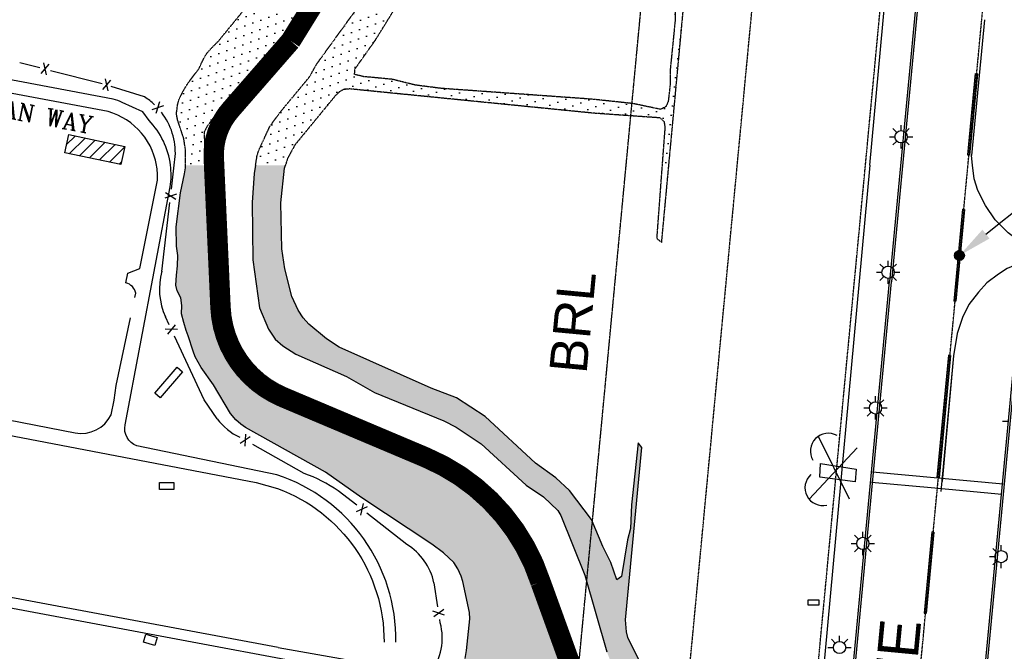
# Model space of a CAD drawing. Header units: feet. Extents: x 0 to 208040, y 0 to 211214.
# Tile 34 of 71: x 194633 to 196079, y 196786 to 197714. Entities that reach past the tile are written whole.
import ezdxf
from ezdxf.enums import TextEntityAlignment as Align

# ---------------------------------------------------------------- set-up
doc = ezdxf.new("R2010")
doc.units = ezdxf.units.FT
doc.header["$LTSCALE"] = 0.5
doc.header["$MEASUREMENT"] = 0
doc.header["$XCLIPFRAME"] = 0
doc.linetypes.add('CENTER2', pattern=[1.125, 0.75, -0.125, 0.125, -0.125])
doc.linetypes.add('PHANTOM2', pattern=[1.25, 0.625, -0.125, 0.125, -0.125, 0.125, -0.125])
doc.layers.get('0').update_dxf_attribs({"linetype": 'CONTINUOUS'})
for name, color, linetype in [('1-OFA', 13, 'CENTER2'), ('1-RSA', 13, 'CENTER2'), ('1-RUNWAYCL', 5, 'CENTER2'), ('1-SIGNS', 5, 'CONTINUOUS'), ('AIR-MARKING', 5, 'CONTINUOUS'), ('AIR-PAVED', 1, 'CONTINUOUS'), ('E-EXCAVATE', 11, 'CONTINUOUS'), ('E-NEWMARKING', 5, 'CONTINUOUS'), ('F-BRL', 110, 'PHANTOM2'), ('F-BRLTEXT', 42, 'PHANTOM2'), ('F-STATIONOFFSET', 110, 'CONTINUOUS'), ('FENCE', 11, 'CONTINUOUS'), ('FOUNDATION', 11, 'CONTINUOUS'), ('Future Property Line', 251, 'PHANTOM2'), ('image', 7, 'CONTINUOUS'), ('MA-BLDG', 11, 'CONTINUOUS'), ('MA-BLDGHATCH', 11, 'CONTINUOUS'), ('MISC-OBJECT', 11, 'CONTINUOUS'), ('R-PAVED', 11, 'CONTINUOUS'), ('RIVER', 11, 'CONTINUOUS'), ('RUNWAYLIGHTS', 11, 'CONTINUOUS'), ('RUNWAYTEXT', 1, 'CONTINUOUS'), ('STREAM', 11, 'PHANTOM2'), ('TEXT', 1, 'CONTINUOUS'), ('Water', 5, 'CONTINUOUS')]:
    doc.layers.add(name, color=color, linetype=linetype)
doc.styles.add('ARIAL', font='ARIAL.TTF')
doc.styles.add('CVFONT05', font='ROMANC')
picture_1 = doc.add_image_def('image1.jpg', size_in_pixel=(2000, 2400))

# ---------------------------------------------------------------- blocks, each defined once
blk = doc.blocks.new('FENCTICK', base_point=(196004.4, 202230.9))
for p, q in [((196000.4, 202222.9), (196008.4, 202238.9)), ((196008.4, 202222.9), (196000.4, 202238.9))]:
    blk.add_line(p, q)

msp = doc.modelspace()

# ---------------------------------------------------------------- hatches: boundary and pattern name
at = {"layer": 'F-STATIONOFFSET'}
h = msp.add_hatch(color=256, dxfattribs=at)
edge = h.paths.add_edge_path()
edge.add_arc((196013.5, 197367.4), 7.21, 0, 360)
at = {"layer": 'MA-BLDGHATCH'}
h = msp.add_hatch(dxfattribs=at)
h.set_pattern_fill('ANSI31', color=256, scale=100, style=0)
h.paths.add_polyline_path([(194520.6, 197579.5), (194442.3, 197593.5), (194437.7, 197567.7), (194516, 197553.7)])
h.paths.add_polyline_path([(194704.9, 197544.9), (194699.3, 197518.4), (194781.6, 197501.1), (194787.2, 197527.6)])
at = {"layer": 'Water'}
h = msp.add_hatch(dxfattribs=at)
h.set_pattern_fill('DOTS', color=256, scale=200, angle=20, style=0)
h.paths.add_polyline_path([(194876.4, 197500), (194876.7, 197507.6), (194876.2, 197524.7), (194873.8, 197539.5), (194864.9, 197566.6), (194863.1, 197575.6), (194865, 197589.7), (194867.3, 197597.7), (194874.7, 197611.7), (194880.8, 197621.4), (194896.7, 197642.4), (194900.4, 197650.8), (194907, 197663.2), (194913.4, 197670.7), (194924.6, 197681.8), (194987.3, 197758.5), (195018.3, 197798.9), (195087.3, 197925.6), (195090.2, 197934.4), (195092.2, 197944.6), (195093.1, 197959.6), (195092, 198030.9), (195095.4, 198074.5), (195095.3, 198096), (195100.4, 198135), (195102.1, 198143), (195105.6, 198151.7), (195119.7, 198176.5), (195130.1, 198190.1), (195147.6, 198187.3), (195155.8, 198186.6), (195165.5, 198187.1), (195176.5, 198189.4), (195184, 198185.6), (195184.9, 198176.9), (195183.4, 198141.9), (195180.9, 198125.2), (195174.3, 198100.9), (195155.2, 197932.7), (195153.1, 197921.6), (195149.7, 197909.1), (195135.6, 197874.4), (195087.6, 197789.3), (195025.7, 197693.6), (195013.4, 197677.4), (194933.1, 197591.5), (194907.9, 197556.5), (194903.8, 197549), (194905.4, 197503.2), (194905.9, 197500)])
h = msp.add_hatch(dxfattribs=at)
h.set_pattern_fill('DOTS', color=256, scale=200, angle=20, style=0)
h.paths.add_polyline_path([(195267.8, 197867.5), (195262.8, 197874.1), (195264, 197882.2), (195266.1, 197890.5), (195272.6, 197906.5), (195282.1, 197951.1), (195294.7, 198046.1), (195300.4, 198072.1), (195307.5, 198098.2), (195318.3, 198124.5), (195323.1, 198131.1), (195331, 198134.8), (195342.6, 198135.4), (195427.3, 198135.3), (195627.7, 198111.4), (195630.9, 198103.9), (195621.2, 198014.3), (195620.2, 197988.9), (195617.8, 197960.8), (195618, 197924.5), (195616.3, 197907.1), (195604.9, 197834.8), (195597.3, 197830.7), (195431.5, 197842.6), (195270.5, 197864.7)], flags=16)
h.paths.add_polyline_path([(195138.2, 197630), (195124.9, 197633.2), (195125.5, 197641.4), (195155.7, 197684.1), (195184.8, 197731.1), (195212.9, 197772.4), (195243.3, 197826.1), (195249.9, 197841.2), (195258.3, 197844.4), (195314.8, 197838.4), (195593.9, 197815.4), (195601.1, 197811.6), (195595.8, 197751.1), (195595.8, 197712.4), (195588.6, 197640.6), (195588.6, 197619.2), (195585.7, 197593.4), (195582.1, 197585.9), (195574.5, 197582.1), (195533.9, 197590.6), (195475, 197596.8), (195251.7, 197612.9), (195213.8, 197617.8), (195180.7, 197626), (195147.2, 197629.3)], flags=16)
h.paths.add_polyline_path([(195577.2, 197500), (195581.3, 197555.7), (195580.1, 197563.8), (195573.6, 197569.5), (195476.5, 197576.3), (195118, 197612), (195109.7, 197611.6), (195102.4, 197607.8), (195096.2, 197601.6), (195037.1, 197529.5), (195026.3, 197509.9), (195023.5, 197500), (194979.5, 197500), (194981.6, 197513.1), (194983.9, 197521.3), (195000.3, 197556.8), (195015.1, 197577.1), (195059.1, 197630.3), (195069.2, 197648.4), (195187.4, 197811.6), (195191.3, 197819.1), (195230.4, 197913), (195240.2, 197957.5), (195256.7, 198081.8), (195265.1, 198108.9), (195276.2, 198179.6), (195284.6, 198180.6), (195312.3, 198175.7), (195343.3, 198157.9), (195403.7, 198150.4), (195446, 198142.5), (195577, 198130.2), (195614.9, 198129.7), (195632, 198132.1), (195635.9, 198139.6), (195640.3, 198156.7), (195644.8, 198181.5), (195652.4, 198178.4), (195652.8, 198170.1), (195635.6, 198032.7), (195586.2, 197500)])
h = msp.add_hatch(dxfattribs=at)
h.set_pattern_fill('DOTS', color=256, scale=200, angle=20, style=0)
h.paths.add_polyline_path([(194901.5, 192617.1), (194884.6, 192617.9), (194838.7, 192611.7), (194784.8, 192596.9), (194769.3, 192594.1), (194761.9, 192595), (194755.1, 192598.8), (194743.5, 192619.2), (194739.9, 192634.3), (194739.8, 192642.3), (194743, 192674.2), (194754.2, 192701.4), (194767.5, 192746.5), (194775.5, 192762.2), (194782.8, 192771.4), (194791.6, 192778.9), (194809.3, 192789.6), (194816.5, 192792.3), (194847.9, 192795.6), (194864.2, 192799.3), (194885.3, 192808.9), (194895.2, 192820.7), (194905.1, 192839.8), (194907.3, 192858.1), (194900.1, 192892), (194898.3, 192911), (194900.5, 192977.5), (194904.3, 193012.8), (194899.3, 193036), (194899.6, 193055.6), (194909.4, 193078.1), (194909.3, 193085.6), (194924.3, 193092.5), (194938.9, 193111.2), (194941.2, 193118.7), (194935.6, 193124.2), (194921, 193129.4), (194916.4, 193157.3), (194938.3, 193209.2), (194955.1, 193237.5), (194990.9, 193266.3), (194988, 193273.3), (194980.5, 193274.6), (194981.6, 193297.4), (194987.2, 193302.4), (194990.6, 193309.7), (194991.1, 193333), (195013.8, 193366.3), (195021, 193380.8), (195026.9, 193385.6), (195034.2, 193383.8), (195041, 193387.2), (195047, 193402.3), (195048.3, 193410), (195044.4, 193416.6), (195046, 193424.2), (195040.9, 193439.2), (195045.7, 193465.1), (195075.2, 193547), (195083.5, 193559.9), (195087.8, 193583.2), (195086.9, 193590.8), (195088.2, 193598.2), (195096.6, 193612.8), (195099, 193620.9), (195106.1, 193669.2), (195124, 193719), (195139.2, 193752.4), (195155, 193803.1), (195189, 193878.9), (195198.8, 193894.9), (195214.8, 193916.2), (195240.6, 193945.3), (195243.2, 193952.4), (195248.3, 193982.3), (195258.1, 194106.9), (195262, 194125.2), (195279.2, 194177.2), (195291.5, 194241.4), (195301.2, 194275.3), (195306.6, 194302.9), (195315.4, 194421.6), (195312, 194454.2), (195313.1, 194497.5), (195310.5, 194550.4), (195317.6, 194608.3), (195337.4, 194675.2), (195358.5, 194800.4), (195362.9, 194869.5), (195362.2, 194886.4), (195358.7, 194901.7), (195360.1, 194926.4), (195367.7, 194939.6), (195373.1, 194944.9), (195380.3, 194947.4), (195386.2, 194952.2), (195375, 194962.3), (195373.7, 194977.7), (195367, 194981.8), (195359.6, 194980.3), (195358.6, 194965.1), (195356, 194957.6), (195350.6, 194952.2), (195343.4, 194949.8), (195336, 194951.9), (195327.5, 194989.7), (195308.6, 195013.8), (195285.9, 195038.9), (195268.3, 195046.5), (195253.2, 195050.3), (195209.1, 195052.7), (195186.6, 195044.3), (195139.4, 195012.7), (195118.7, 195001), (195096.4, 194994.5), (195057.7, 194996.8), (195044.9, 195005.6), (195030.4, 195010.2), (195077.1, 195007.3), (195092.3, 195009.1), (195098.9, 195014.1), (195129.7, 195045.3), (195149.4, 195059.1), (195154.1, 195065), (195156.6, 195070.4), (195164.1, 195103), (195158.5, 195108.7), (195125.7, 195111.6), (195121.9, 195118.4), (195116.6, 195123.8), (195094.2, 195129.8), (195080.2, 195136.7), (195068.2, 195146.7), (195046.3, 195154.7), (195040.7, 195159.9), (195035.3, 195181.1), (195020.7, 195199.1), (195012.7, 195199.9), (195006.3, 195204.5), (194993.5, 195223.8), (194992.4, 195231.9), (194993.8, 195255.3), (194991.1, 195262.8), (194981.8, 195275.6), (194975.1, 195279.9), (194967.8, 195281.7), (194964.6, 195289.2), (194958.8, 195294.7), (194947.2, 195316.4), (194928.8, 195341.2), (194915.7, 195365.8), (194911.3, 195383.4), (194907.3, 195428.1), (194895, 195437.9), (194894, 195456.5), (194895.5, 195472.2), (194886.9, 195493.7), (194870.7, 195514.8), (194855.6, 195616.3), (194852.2, 195623.8), (194847.1, 195629.5), (194844.5, 195636.7), (194842.7, 195646.4), (194829.9, 195677.5), (194827.4, 195694.4), (194830.6, 195747.4), (194834.9, 195754.3), (194845.5, 195765.5), (194846.7, 195776.9), (194842.7, 195892.3), (194845.3, 195899.4), (194892, 195948.7), (194914.7, 195985.5), (194927, 195998.9), (194938.2, 196013.3), (194957.3, 196032.8), (194962.7, 196039.3), (194969.2, 196046), (194982.4, 196062.4), (194994.7, 196074.1), (195002.4, 196083.2), (195029.1, 196110.1), (195057.4, 196131.5), (195065.2, 196135), (195073.7, 196137.4), (195144.7, 196161.9), (195164.9, 196167.8), (195173, 196171), (195182.9, 196176.2), (195189.6, 196181.2), (195194.8, 196188.6), (195199.2, 196198), (195204.6, 196216.3), (195207.8, 196224.7), (195212.7, 196234.1), (195220.6, 196245.5), (195234.7, 196260.7), (195255.5, 196276.4), (195263.4, 196280.2), (195282.5, 196286.8), (195303.3, 196295.7), (195322.9, 196301.1), (195342.5, 196303.5), (195350.7, 196305.6), (195358.3, 196309.7), (195366.3, 196315.1), (195373.6, 196321.1), (195379.5, 196329), (195382.7, 196338.2), (195387.2, 196386.4), (195389.4, 196441.9), (195402.8, 196548.7), (195409.7, 196577.8), (195410.9, 196586), (195412.8, 196616.3), (195411.8, 196624.6), (195408.4, 196632.7), (195395.6, 196650.9), (195389.5, 196657.4), (195382.9, 196662.6), (195366.9, 196668.8), (195341.6, 196671.4), (195333.1, 196671.6), (195312.5, 196669), (195293.7, 196670.4), (195284.8, 196670), (195277.5, 196665.9), (195270.1, 196659.1), (195241.5, 196635.1), (195226.3, 196617.4), (195192.9, 196571.4), (195187, 196565.5), (195178, 196558.9), (195168.6, 196553.1), (195158.7, 196548.2), (195150.2, 196542), (195126.3, 196520.3), (195096.2, 196499.8), (194977.2, 196435.4), (194951, 196425), (194942.3, 196423.5), (194923.1, 196422.1), (194915.2, 196420), (194896.8, 196413.1), (194881.8, 196404.1), (194868.2, 196393.6), (194860.4, 196390.6), (194852.1, 196389.6), (194827.2, 196388.4), (194819, 196389), (194793.8, 196394.7), (194775.6, 196396.8), (194766.8, 196396.4), (194758.8, 196393.8), (194739.2, 196393.3), (194730.8, 196394.2), (194721.3, 196397.3), (194689.7, 196402.8), (194672.5, 196408.4), (194650.8, 196413.1), (194601.7, 196426.1), (194593.8, 196429.2), (194569, 196445.6), (194554.8, 196458.2), (194549.5, 196464.8), (194545, 196475.5), (194540.6, 196504.3), (194538.6, 196512.8), (194531.3, 196531.3), (194526.1, 196538.2), (194517.4, 196546.1), (194506.8, 196552.5), (194496.2, 196555.6), (194487.2, 196556.7), (194479.2, 196558.4), (194463, 196563.6), (194457.2, 196570), (194459.2, 196578), (194468.2, 196579.8), (194477.6, 196580.3), (194486.3, 196579.3), (194497.8, 196576.9), (194506, 196573.5), (194562.7, 196535.9), (194601.9, 196514.1), (194610.1, 196511.2), (194632.4, 196508.6), (194641.1, 196508.5), (194651.1, 196509), (194658.6, 196512.5), (194667.2, 196513.1), (194688.5, 196504.4), (194695.8, 196500.5), (194713.6, 196488.3), (194721.7, 196484.6), (194744.8, 196480), (194835.1, 196469.6), (194843.4, 196469.5), (194855.6, 196470.3), (194865.9, 196471.9), (194898.8, 196482.9), (194917.5, 196485.7), (194926, 196485.6), (194938, 196486.4), (194949.7, 196490.8), (194955.8, 196498.4), (194962.2, 196503.7), (195007.7, 196526.2), (195030.2, 196540.7), (195037.8, 196543.9), (195047.7, 196546.4), (195056.4, 196547.8), (195067.4, 196552.9), (195096.5, 196574.3), (195103.9, 196578.9), (195114.3, 196583.2), (195125.7, 196589.3), (195131.6, 196595.3), (195134.7, 196605.6), (195138.7, 196613.4), (195159.3, 196637.7), (195172.3, 196649.7), (195180.5, 196654.2), (195190.6, 196658.6), (195197.9, 196662.4), (195203, 196680.5), (195241.4, 196717.9), (195248.4, 196723.7), (195269.4, 196746.3), (195274.9, 196753.1), (195281.6, 196763.8), (195287.1, 196775.6), (195289.5, 196787.1), (195294, 196833.9), (195293.7, 196843.3), (195283.8, 196888.4), (195281.4, 196896.4), (195276.7, 196907.3), (195270.6, 196916.6), (195255.4, 196930.7), (195238.5, 196943.6), (195135.5, 197011.3), (195082.1, 197049), (194964.6, 197115), (194957.7, 197119.7), (194950.2, 197126), (194942.5, 197135.2), (194917.7, 197177.6), (194899.4, 197203.1), (194890.8, 197218.6), (194887.6, 197227), (194880.6, 197249.2), (194877.4, 197257.3), (194873.8, 197269), (194870.8, 197281.7), (194871.1, 197293.8), (194869.4, 197305.2), (194864.3, 197315.4), (194862.5, 197323.9), (194863, 197338.4), (194864.6, 197352.2), (194865, 197367.3), (194863, 197381.3), (194862.7, 197409.4), (194869, 197459.5), (194875.2, 197487.1), (194876.3, 197496.3), (194876.4, 197500), (194905.9, 197500), (194908.4, 197484.4), (194912.7, 197425.9), (194912.2, 197383.3), (194916.1, 197319.1), (194916.3, 197304.2), (194920.6, 197275.1), (194931.4, 197234.9), (194937.9, 197217.6), (194946.8, 197201.5), (194961, 197184.2), (194964.6, 197181.9), (195024.4, 197144.5), (195124, 197102.8), (195200.1, 197078.1), (195232, 197063.7), (195279, 197033.3), (195317, 197007.4), (195338, 196986.6), (195364.7, 196953.8), (195369.2, 196946.7), (195378.9, 196926.4), (195386.4, 196907.6), (195409.8, 196833.8), (195413.8, 196816.5), (195449.9, 196699.7), (195484.2, 196630.3), (195491.6, 196608.6), (195506.2, 196554.1), (195507.7, 196545.4), (195508.1, 196536.6), (195497.8, 196435.7), (195492.1, 196414.4), (195488.9, 196405.7), (195483.3, 196395.1), (195430.4, 196320.1), (195393.9, 196277.8), (195387.8, 196272.2), (195361.4, 196245.8), (195350.4, 196236.7), (195312, 196199.3), (195299.7, 196189.7), (195291.1, 196184.1), (195266.4, 196163.3), (195228.8, 196130), (195204.8, 196110.6), (195114.5, 196037.6), (195063.7, 196001.9), (195056.1, 195998.6), (195032, 195982.2), (195019.4, 195971.3), (195003.9, 195951.9), (194992.8, 195938.7), (194967.2, 195896.4), (194954.5, 195866.3), (194946.3, 195841.3), (194940, 195805), (194935.2, 195725.1), (194940.4, 195631.9), (194942.3, 195624), (194949.7, 195601), (194955, 195584.6), (194969.6, 195545.8), (194979.3, 195518), (194993.7, 195481.5), (195034.3, 195388.9), (195053.8, 195338.1), (195058.1, 195323.5), (195072.6, 195285.3), (195079.7, 195270.6), (195094.7, 195249.9), (195132.8, 195208.8), (195190.7, 195163.4), (195212.4, 195149.9), (195261, 195117.1), (195344.6, 195067.3), (195376.3, 195043.5), (195410.8, 195009.4), (195416.4, 195000.4), (195428, 194947.6), (195419.8, 194850.2), (195421, 194842.6), (195413.1, 194773), (195411.8, 194761.3), (195403.8, 194720.1), (195396.3, 194630.9), (195392.9, 194572.2), (195390.2, 194524.8), (195391.2, 194492.6), (195380.1, 194342.8), (195372.9, 194284.9), (195362.3, 194189.3), (195351.6, 194122.2), (195349.2, 194106.7), (195344.4, 194085.3), (195321.6, 194031.4), (195295.1, 193934), (195278.3, 193905), (195267.6, 193893), (195252.1, 193850), (195235.7, 193809.3), (195218.2, 193760.8), (195198.4, 193723.9), (195190.4, 193705.2), (195174.9, 193705.5), (195167.5, 193703.5), (195160.1, 193689.8), (195156.8, 193666.8), (195161.8, 193660.8), (195176.4, 193654.9), (195182, 193649.7), (195167.5, 193604.7), (195160.3, 193567.2), (195126.1, 193443.6), (195124.4, 193433.6), (195087.7, 193292.3), (195072.3, 193239.6), (195019.8, 193082), (194985.8, 192997.4), (194965.6, 192956.8), (194955.1, 192903.3), (194953.2, 192865.5), (194955.4, 192853.7), (194953.2, 192832.5), (194951, 192825.9), (194949, 192819.5), (194947.6, 192804.3), (194932, 192768.4), (194921.6, 192738.9), (194907.3, 192678.3), (194906.3, 192662.1), (194908.2, 192654.4), (194919.5, 192642)])
h = msp.add_hatch(dxfattribs=at)
h.set_pattern_fill('DOTS', color=256, scale=200, angle=20, style=0)
h.paths.add_polyline_path([(195520.7, 194716.6), (195523.4, 194746.1), (195535.6, 194877.2), (195556.5, 194988.7), (195559.6, 195038.3), (195559.3, 195046.9), (195557.2, 195058.1), (195552.7, 195067.7), (195545.3, 195075.3), (195534.3, 195082.2), (195514.3, 195092.6), (195496.8, 195099.7), (195489.8, 195103.8), (195481.5, 195110), (195475.5, 195115.9), (195470.2, 195124.9), (195468.4, 195134.3), (195498.6, 195532.7), (195491.8, 195528.2), (195490.5, 195519), (195453.4, 195166.8), (195451.5, 195158.7), (195446.8, 195149.8), (195427.5, 195142.8), (195418.2, 195143.5), (195409.5, 195151), (195401.6, 195158.9), (195376.5, 195179.7), (195369.6, 195184.5), (195289.1, 195232.7), (195259.4, 195256.7), (195192.3, 195330.9), (195159, 195378.7), (195112.5, 195463.9), (195097.1, 195497.4), (195069.7, 195575.8), (195067.6, 195584.5), (195060.3, 195609.2), (195057.4, 195626.5), (195057.2, 195664.6), (195054.4, 195687.1), (195050.6, 195705.7), (195048.6, 195739.8), (195051.3, 195793.7), (195054.3, 195809.8), (195056.4, 195817.1), (195066.7, 195839.4), (195076.9, 195856.9), (195084.9, 195872.8), (195094.7, 195888.8), (195100, 195895.2), (195158.1, 195945.5), (195173.9, 195953.8), (195184.7, 195966.6), (195199.9, 195974.4), (195235.6, 195998.1), (195247.5, 196011), (195287.6, 196041.6), (195392.9, 196132.8), (195429.5, 196156.4), (195446.4, 196165.2), (195454.2, 196168.1), (195470.6, 196167.9), (195544.3, 196153.9), (195549.9, 196147.5), (195550.6, 196139.2), (195529, 195925.3), (195529.7, 195917), (195536.3, 195912.1), (195539.3, 195931), (195536.4, 195948.9), (195537, 195958.2), (195541.7, 195989.6), (195548.8, 196016.2), (195558.9, 196141.8), (195558.5, 196150.1), (195551.7, 196165.4), (195543.6, 196169.1), (195509, 196176.7), (195471.1, 196181.6), (195463.3, 196185.2), (195458, 196191.6), (195457.8, 196200.1), (195460.7, 196208.1), (195475, 196220.4), (195482.4, 196225.1), (195498.4, 196230.4), (195504.9, 196236), (195532.3, 196271.8), (195568, 196328.8), (195591.1, 196371.5), (195609.7, 196425.9), (195613.8, 196446.6), (195622, 196535.3), (195620.4, 196563.8), (195616.3, 196592.9), (195606.6, 196626.1), (195594.7, 196651.7), (195580.3, 196676.5), (195558.1, 196742), (195526.5, 196806.3), (195524.4, 196814.8), (195523.2, 196832.6), (195546.8, 197085.5), (195541.5, 197092.2), (195531.6, 197001.2), (195530.4, 196966.7), (195525.7, 196949.9), (195517.3, 196895.9), (195510.4, 196890.9), (195501.2, 196916.5), (195489.6, 196939.8), (195472.8, 196979.9), (195440.5, 197022.1), (195420.7, 197041.2), (195390.7, 197062.2), (195317, 197130.9), (195274.5, 197158.3), (195237.3, 197172.5), (195102.4, 197232.8), (195083.5, 197244.9), (195057.7, 197266.6), (195049.4, 197275.8), (195041.9, 197287.1), (195032.9, 197307.3), (195022.2, 197347.9), (195018.2, 197377.2), (195016.6, 197444.7), (195022.2, 197495.5), (195023.5, 197500), (194979.5, 197500), (194977.6, 197487.7), (194974.6, 197445.4), (194975.6, 197360.9), (194985.1, 197290.6), (194998.3, 197259.4), (195008.4, 197244.7), (195019.7, 197234.9), (195038.6, 197222.3), (195113.2, 197189.8), (195154.2, 197166.4), (195256, 197124.7), (195274, 197115.5), (195311, 197090.6), (195377.1, 197030), (195402.6, 197013), (195423.4, 196992.8), (195427.8, 196985.4), (195463.3, 196897.7), (195495.5, 196785.4), (195522.9, 196715.5), (195561.8, 196640.6), (195578.3, 196601.6), (195580.9, 196591.4), (195587.1, 196547), (195587.3, 196525.3), (195578.9, 196454.5), (195567.3, 196403.9), (195563.1, 196393.1), (195546.3, 196362.3), (195522.2, 196331.6), (195507.5, 196309.6), (195461.4, 196257.7), (195448.9, 196241.6), (195416.7, 196207.9), (195403.6, 196196.5), (195382.1, 196182.5), (195335.1, 196141.7), (195310, 196116.8), (195272.2, 196087.1), (195227, 196045.3), (195213.2, 196035.3), (195200.9, 196021.6), (195167.8, 195994.3), (195135.8, 195971.9), (195101.4, 195950.2), (195085.9, 195939.5), (195056.1, 195908.2), (195051.5, 195901.3), (195028.9, 195855.4), (195017.5, 195823), (195009.3, 195791.8), (195006.9, 195770.6), (195005.9, 195730.1), (195007.3, 195706.7), (195023.4, 195608.1), (195036.7, 195561.6), (195044.4, 195525.7), (195062.2, 195477.6), (195079, 195448.5), (195082.4, 195440.9), (195135.3, 195348.7), (195152.6, 195320.3), (195177.7, 195285.9), (195200.1, 195260.8), (195215.9, 195245.6), (195262.3, 195211), (195337.8, 195166.5), (195344.2, 195161.9), (195370.2, 195145.1), (195378, 195139.2), (195405.9, 195114.2), (195433.3, 195096.2), (195482.7, 195071.2), (195490.8, 195068.3), (195501.1, 195063), (195509.6, 195056.1), (195516.9, 195046.5), (195521.6, 195035.6), (195521.2, 195025.3), (195514.5, 194990.2), (195503.9, 194962), (195502.3, 194954.1), (195486.3, 194753.7), (195483.4, 194716.7), (195474.7, 194607.9), (195474.1, 194549.1), (195476.9, 194486.6), (195466.5, 194338.5), (195445.3, 194158.9), (195432.5, 194109), (195392, 193989.3), (195370.5, 193933.8), (195361.9, 193916.7), (195357.9, 193910), (195301.6, 193782.3), (195289.2, 193761.9), (195281.6, 193745), (195271.6, 193709.9), (195266.6, 193684.7), (195264.5, 193677.4), (195259.6, 193662.7), (195256.1, 193647.7), (195252.1, 193641.2), (195247.4, 193635.3), (195247.3, 193627.6), (195200.3, 193438.7), (195194, 193419.6), (195184.7, 193396.8), (195161.9, 193311.6), (195159.3, 193288.2), (195159.4, 193280.2), (195164.1, 193273.5), (195179.8, 193272), (195186.2, 193276.8), (195189.5, 193283.8), (195199.8, 193315.3), (195206.8, 193347.4), (195209.4, 193354.4), (195217.9, 193388.6), (195226.2, 193430.6), (195228.6, 193438.4), (195232.9, 193449.1), (195237.3, 193456.8), (195242.8, 193462.7), (195249.4, 193466.6), (195257.1, 193466.8), (195420.4, 193454.4), (195438.8, 193455.4), (195447, 193457.3), (195454, 193460.3), (195447.6, 193465.3), (195440.2, 193466.9), (195349.4, 193476), (195301.9, 193483.6), (195276.8, 193489.8), (195269.5, 193492.9), (195264.2, 193499.1), (195263.8, 193509.1), (195275.2, 193593.3), (195277.6, 193604.9), (195290.2, 193640.5), (195301, 193679), (195345.7, 193806.6), (195351.6, 193840.3), (195354.8, 193848.3), (195359.5, 193857.9), (195367.9, 193869.1), (195378.5, 193879), (195383, 193885.7), (195421.2, 193952.6), (195447, 194013.3), (195450.6, 194023.8), (195453, 194034.4), (195464.6, 194067.3), (195468.3, 194075.5), (195471.8, 194086), (195475.9, 194102.5), (195479.9, 194133.8), (195495.9, 194199.8), (195519.8, 194552.7), (195514.5, 194597.5), (195514.7, 194605.8), (195514.1, 194646.7)])

# ---------------------------------------------------------------- linework, layer by layer
at = {"layer": '1-OFA'}
msp.add_line((195315.2, 193574.9), (195936.2, 200129.4), dxfattribs=at)
at = {"layer": '1-RSA'}
msp.add_line((195501.9, 193557.3), (196149.5, 200393.2), dxfattribs=at)
at = {"layer": '1-RUNWAYCL'}
msp.add_line((195471.7, 191648.5), (196547.4, 203002.8), dxfattribs=at)
at = {"layer": '1-SIGNS'}
for p, q in [((195791.1, 196853.9), (195791.1, 196861.9)), ((195791.1, 196861.9), (195807.1, 196861.9)), ((195807.1, 196861.9), (195807.1, 196853.9)), ((195807.1, 196853.9), (195791.1, 196853.9))]:
    msp.add_line(p, q, dxfattribs=at)
at = {"layer": 'AIR-MARKING'}
for points, elevation in [([(196160.4, 197364.1), (196142.2, 197368.4), (196123.3, 197376.4), (196106.7, 197384.6), (196084.9, 197400.6), (196066.2, 197419.8), (196051.6, 197441), (196040.6, 197462.8), (196035, 197480.2), (196032.8, 197500)], 4.8), ([(196500, 197313), (196488.9, 197326.3), (196476.5, 197337.9), (196462, 197345.9), (196441.9, 197352.6), (196420.1, 197356.5), (196158.1, 197363.6), (196141.1, 197363.6), (196121.6, 197361.2), (196101.4, 197355.8), (196083.8, 197348.5), (196071, 197339.8), (196053.9, 197327.4), (196041.6, 197313.7), (196027.2, 197295.3), (196017.8, 197276.3), (196010.2, 197253), (196005, 197220.1), (195988.2, 197035.7)], 10.8), ([(195982, 197040.4), (195885.9, 197049.3)], 12.9), ([(196077.5, 197031.6), (195982, 197040.4)], 12.9), ([(195971.9, 197026), (195884.4, 197034.2)], 12.6), ([(196076, 197016.2), (195971.9, 197026)], 12.6)]:
    msp.add_lwpolyline(points, dxfattribs=dict(at, elevation=elevation))
at = {"layer": 'AIR-PAVED'}
for points, elevation in [([(195881.9, 197500), (195945.5, 198191)], 3.2), ([(195881.9, 197500), (195734, 195892.5), (195679.1, 195305.5)], 0.9)]:
    msp.add_lwpolyline(points, dxfattribs=dict(at, elevation=elevation))
at = {"layer": 'E-EXCAVATE'}
for p, q in [((195852.2, 197009.6), (195806.2, 197101.8)), ((195863.3, 197084.7), (195792.5, 197009.7))]:
    msp.add_line(p, q, dxfattribs=at)
for centre, start, end in [((195820.8, 197080.1), 60.4166, 210.8611), ((195812.8, 197026.3), 132.3214, 282.7659)]:
    msp.add_arc(centre, 26.2, start, end, dxfattribs=at)
at = {"layer": 'E-NEWMARKING'}
for p, q in [((196114.3, 199475.4), (195910.9, 197329.1)), ((196117.3, 199475.1), (195913.9, 197328.8)), ((196050.3, 197713.5), (196031.4, 197514.4)), ((196036.8, 197634.5), (196025.5, 197515)), ((196039.8, 197634.2), (196028.4, 197514.7)), ((196036.8, 197634.5), (196038.3, 197634.3)), ((196039.8, 197634.2), (196038.3, 197634.3)), ((196025.5, 197515), (196027, 197514.9)), ((196028.4, 197514.7), (196027, 197514.9)), ((196032.8, 197500, 4.8), (196031.4, 197514.4)), ((196017.9, 197435.4), (196005.1, 197300.4)), ((196020.9, 197435.1), (196008.1, 197300.2)), ((196017.9, 197435.4), (196019.4, 197435.2)), ((196020.9, 197435.1), (196019.4, 197435.2)), ((195710.8, 195218.5), (195910.9, 197329.1)), ((195713.8, 195218.2), (195913.9, 197328.8)), ((195903, 195200.3), (196103, 197310.8)), ((195906, 195200), (196106, 197310.6)), ((196008.1, 197300.2), (196005.1, 197300.4)), ((195997.6, 197220.8), (195980.5, 197041.2)), ((196000.6, 197220.5), (195983.5, 197040.9)), ((196005, 197220.1, 10.8), (195986.2, 197021, 10.8)), ((196000.6, 197220.5), (195997.6, 197220.8)), ((195981.3, 197050.3), (195982.8, 197050.1)), ((195984.2, 197050), (195982.8, 197050.1)), ((195980.5, 197041.2), (195982, 197041.1)), ((195983.5, 197040.9), (195982, 197041.1)), ((195973, 196961.6), (195961.7, 196842.1)), ((195976, 196961.3), (195964.7, 196841.8)), ((195973, 196961.6), (195974.5, 196961.4)), ((195976, 196961.3), (195974.5, 196961.4)), ((195961.7, 196842.1), (195963.2, 196841.9)), ((195964.7, 196841.8), (195963.2, 196841.9))]:
    msp.add_line(p, q, dxfattribs=at)
at = {"layer": 'F-BRL'}
msp.add_line((194977.1, 191728.8), (195714.9, 199516.7), dxfattribs=at)
at = {"layer": 'F-STATIONOFFSET'}
msp.add_line((196052.5, 197398.8, 10.8), (196275.2, 197578), dxfattribs=at)
msp.add_circle((196013.5, 197367.4, 10.8), 7.21, dxfattribs=at)
msp.add_solid([(196057.7, 197392.3, 10.8), (196047.3, 197405.3, 10.8), (196013.5, 197367.4, 10.8)], dxfattribs=at)
at = {"layer": 'FENCE'}
for p, q in [((194841.7, 197344.1, 15.4), (194853.5, 197445.1, 15.4)), ((194852.4, 197265.6, 15.4), (194846.9, 197277.3, 15.4)), ((194903.9, 197155.6, 15.4), (194860.2, 197248.9, 15.4)), ((194923.2, 197127.5, 15.4), (194903.9, 197155.6, 15.4)), ((195201.6, 196943.2, 15.4), (195143.1, 196988.8, 15.4)), ((195247.1, 196851.2, 15.4), (195241.6, 196886.6, 15.4)), ((195250.7, 196827.9, 15.4), (195250, 196832.6, 15.4))]:
    msp.add_line(p, q, dxfattribs=at)
for points, elevation in [([(194662.6, 197642.8), (194633, 197650.3)], 15.7), ([(194754.2, 197619.6), (194678.2, 197638.8)], 15.7), ([(194855.8, 197464.9), (194859.9, 197500)], 15.4)]:
    msp.add_lwpolyline(points, dxfattribs=dict(at, elevation=elevation))
for points, elevation in [([(194830.9, 197588.9, 0.047991), (194816.2, 197600.3), (194767.5, 197615.6)], 15.7), ([(194859.9, 197500), (194861.4, 197512.6), (194861.4, 197512.9, 0.180475), (194841.1, 197577.7)], 15.7), ([(195128, 197000.5), (195100.9, 197021.6, 0.065628), (195050.6, 197047.4), (194975.5, 197089.8, -0.130595)], 15.4)]:
    msp.add_lwpolyline(points, format="xyb", dxfattribs=dict(at, elevation=elevation))
for centre, radius, start, end in [((194937.2, 197318, 15.4), 99, 164.6811, 204.2677), ((194995.2, 197181.5, 15.4), 90, 216.8399, 244.2323), ((195155.1, 196868, 15.4), 88.4, 12.1996, 58.2835), ((195169.5, 196805.8, 15.4), 84.2, 322.4656, 15.198)]:
    msp.add_arc(centre, radius, start, end, dxfattribs=at)
at = {"layer": 'FOUNDATION', "elevation": 7.5}
msp.add_lwpolyline([(194781.6, 197501.1), (194699.3, 197518.4), (194704.9, 197544.9), (194787.2, 197527.6)], close=True, dxfattribs=at)
at = {"layer": 'Future Property Line', "const_width": 30}
msp.add_lwpolyline([(195500.7, 196604.8), (195398.2, 196887.5, 0.217231), (195229.7, 197070.7), (195019.4, 197159.5, -0.289183), (194927.9, 197290.9), (194918, 197510.8, -0.192983), (194942.5, 197581.1), (195031, 197682.6, 0.203409), (195169.2, 198372), (195148.5, 198472.2), (195176.2, 198774.3), (195319.8, 199029.5), (194127.4, 198822.7), (192784.4, 198145.5)], format="xyb", dxfattribs=at)
at = {"layer": 'MA-BLDG'}
for points, elevation in [([(194872.1, 197196.7), (194839.1, 197158.5), (194831.4, 197165.2), (194864.3, 197203.4)], 17.4), ([(194831.5, 196794.7), (194814.9, 196799.5), (194818.2, 196811.1), (194834.9, 196806.3)], 17.1)]:
    msp.add_lwpolyline(points, close=True, dxfattribs=dict(at, elevation=elevation))
msp.add_lwpolyline([(194853.7, 197023.5), (194838.2, 197023.5), (194838.2, 197034.2), (194859.1, 197034.2), (194859.1, 197023.5)], close=True, dxfattribs=at)
at = {"layer": 'MISC-OBJECT', "elevation": 12.9}
msp.add_lwpolyline([(195860.2, 197035), (195808.5, 197041.7), (195809.6, 197062), (195861.7, 197053.7)], close=True, dxfattribs=at)
at = {"layer": 'R-PAVED'}
msp.add_line((195012.4, 196791.8, 9.7), (195129.4, 196771.1, 9.7), dxfattribs=at)
for points, elevation in [([(194854.4, 197500, 0.161022), (194822.9, 197565.6), (194813.9, 197578.3), (194783.6, 197592.3, 0.030586), (194770.2, 197596.9), (194497.5, 197648.6, 0.138903), (194418.3, 197641.5, 0.266232), (194354.6, 197558.1), (194342.9, 197500)], 17.1), ([(194833.9, 197500, 0.310955), (194755.2, 197580.4), (194477.7, 197632.1, 0.109622), (194426.2, 197621.9), (194426.5, 197621.8, 0.24063), (194372.2, 197553.9), (194361.8, 197500, 0.236068)], 8.1), ([(194361.8, 197500), (194349.8, 197438, 0.236068), (194358.6, 197426.2), (194372.6, 197423.2), (194366.8, 197408.8), (194357.8, 197409, 0.460072), (194338.6, 197393.1), (194307, 197225.5, 0.405147), (194354.7, 197176.8), (194714.4, 197106.9, 0.33395), (194767.2, 197133.2), (194771.9, 197154.7), (194774.6, 197176.4)], 8.1), ([(195185.6, 196799.5, 0.327723), (195010.8, 197045.3), (194805.2, 197087.9, -0.38716), (194787.8, 197118.8), (194854.1, 197468.2, 0.068935), (194854.4, 197500)], 30.4), ([(194802.1, 197305.9), (194803.5, 197312.1, 0.277778), (194789, 197327.3), (194791.7, 197341.5), (194809.5, 197348.3), (194835.2, 197478.1, 0.055539), (194833.9, 197500)], 8.1), ([(194774.6, 197176.4), (194795.8, 197275.9, 0.277778)], 8.1), ([(194319.7, 197153.5, -0.089334), (194373.7, 197148.8), (194452.7, 197135), (194980.1, 197034), (195011.8, 197025.1, -0.316077), (195168.1, 196799.5, -0.306884)], 9.7), ([(195012.4, 196791.8), (194315.8, 196922, 0.218317)], 9.7)]:
    msp.add_lwpolyline(points, format="xyb", dxfattribs=dict(at, elevation=elevation))
at = {"layer": 'R-PAVED', "elevation": 9.5}
msp.add_lwpolyline([(195087.6, 196761.9), (194318.6, 196905.6, 0.251782), (194267.5, 196887), (194249.9, 196858.5, 0.298848), (194242.3, 196830.8), (194322, 196734.8, 0.077793), (194424.1, 196659.8), (194466.1, 196644.8, 0.062479), (194517.5, 196632.8), (194886, 196567.6), (194886.3, 196567.3, 0.3713), (195156, 196732.6, 0.390665), (195138.9, 196753.8), (195106.8, 196759.4)], format="xyb", close=True, dxfattribs=at)
at = {"layer": 'RIVER'}
for points, elevation in [([(195287.1, 196775.6), (195289.5, 196787.1), (195294, 196833.9), (195293.7, 196843.3), (195283.8, 196888.4), (195281.4, 196896.4), (195276.7, 196907.3), (195270.6, 196916.6), (195255.4, 196930.7), (195238.5, 196943.6), (195135.5, 197011.3), (195082.1, 197049), (194964.6, 197115), (194957.7, 197119.7), (194950.2, 197126), (194942.5, 197135.2), (194917.7, 197177.6), (194899.4, 197203.1), (194890.8, 197218.6), (194887.6, 197227), (194880.6, 197249.2), (194877.4, 197257.3), (194873.8, 197269), (194870.8, 197281.7), (194871.1, 197293.8), (194869.4, 197305.2), (194864.3, 197315.4), (194862.5, 197323.9), (194863, 197338.4), (194864.6, 197352.2), (194865, 197367.3), (194863, 197381.3), (194862.7, 197409.4), (194869, 197459.5), (194875.2, 197487.1), (194876.3, 197496.3), (194876.4, 197500)], 3.2), ([(194979.5, 197500), (194977.5, 197487.7), (194974.6, 197445.4), (194975.6, 197360.9), (194985.1, 197290.5), (194998.3, 197259.3), (195008.4, 197244.7), (195019.6, 197234.9), (195038.5, 197222.3), (195113.1, 197189.8), (195154.2, 197166.4), (195256, 197124.7), (195273.9, 197115.5), (195310.9, 197090.6), (195377.1, 197029.9), (195402.6, 197013), (195423.4, 196992.7), (195427.7, 196985.4), (195463.3, 196897.7), (195495.5, 196785.4)], -5), ([(195558.1, 196741.9), (195526.5, 196806.3), (195524.4, 196814.8), (195523.1, 196832.5), (195546.7, 197085.5), (195541.5, 197092.1), (195531.5, 197001.2), (195530.3, 196966.7), (195525.7, 196949.9), (195517.2, 196895.9), (195510.3, 196890.9), (195501.2, 196916.4), (195489.6, 196939.8), (195472.7, 196979.9), (195440.5, 197022.1), (195420.7, 197041.1), (195390.7, 197062.2), (195316.9, 197130.9), (195274.5, 197158.3), (195237.3, 197172.5), (195102.4, 197232.8), (195083.5, 197244.9), (195057.6, 197266.5), (195049.4, 197275.7), (195041.9, 197287), (195032.9, 197307.3), (195022.2, 197347.8), (195018.1, 197377.2), (195016.6, 197444.7), (195022.1, 197495.5), (195023.4, 197500)], -5), ([(195409.1, 196835.7), (195409.8, 196833.8), (195413.8, 196816.5), (195449.9, 196699.7), (195484.2, 196630.3), (195491.6, 196608.6), (195506.2, 196554.1), (195507.7, 196545.4), (195508.1, 196536.6), (195501.5, 196465.3)], 3.2)]:
    msp.add_lwpolyline(points, dxfattribs=dict(at, elevation=elevation))
at = {"layer": 'RUNWAYLIGHTS'}
for p, q in [((195927.7, 197550.8), (195927.7, 197558.9)), ((195910.6, 197541.8), (195918.7, 197541.8)), ((195921.3, 197548.2), (195915.6, 197553.9)), ((195934.1, 197548.2), (195939.8, 197553.9)), ((195936.7, 197541.8), (195944.8, 197541.8)), ((195921.3, 197535.4), (195915.6, 197529.7)), ((195927.7, 197524.7), (195927.7, 197532.8)), ((195934.1, 197535.4), (195939.8, 197529.7)), ((195902.4, 197349.1), (195896.7, 197354.8)), ((195908.7, 197351.7), (195908.7, 197359.8)), ((195915.1, 197349.1), (195920.8, 197354.8)), ((195891.6, 197342.7), (195899.7, 197342.7)), ((195917.7, 197342.7), (195925.8, 197342.7)), ((195902.4, 197336.4), (195896.7, 197330.7)), ((195908.7, 197325.6), (195908.7, 197333.7)), ((195915.1, 197336.4), (195920.8, 197330.7)), ((195883.9, 197149.9), (195878.1, 197155.6)), ((195890.2, 197152.5), (195890.2, 197160.6)), ((195896.6, 197149.9), (195902.3, 197155.6)), ((195873.1, 197143.5), (195881.2, 197143.5)), ((195883.9, 197137.1), (195878.1, 197131.4)), ((195896.6, 197137.1), (195902.3, 197131.4)), ((195899.2, 197143.5), (195907.3, 197143.5)), ((195890.2, 197126.4), (195890.2, 197134.5)), ((196076.8, 197124.1), (196084.9, 197124.1)), ((195865.2, 196950.9), (195859.5, 196956.6)), ((195871.6, 196953.5), (195871.6, 196961.6)), ((195877.9, 196950.9), (195883.6, 196956.6)), ((195854.5, 196944.5), (195862.6, 196944.5)), ((195865.2, 196938.1), (195859.5, 196932.4)), ((195871.6, 196927.4), (195871.6, 196935.5)), ((195877.9, 196938.1), (195883.6, 196932.4)), ((195880.6, 196944.5), (195888.7, 196944.5)), ((196068.3, 196931.4), (196062.6, 196937.2)), ((196074.7, 196934.1), (196074.7, 196942.2)), ((196057.6, 196925.1), (196065.7, 196925.1)), ((196068.3, 196918.7), (196062.6, 196913)), ((196074.7, 196908), (196074.7, 196916.1)), ((195831.1, 196798), (195825.3, 196803.7)), ((195837.4, 196800.7), (195837.4, 196808.8)), ((195843.8, 196798), (195849.5, 196803.7)), ((195820.3, 196791.7), (195828.4, 196791.7)), ((195846.4, 196791.7), (195854.5, 196791.7))]:
    msp.add_line(p, q, dxfattribs=at)
for centre in [(195927.7, 197541.8), (195908.7, 197342.7), (195890.2, 197143.5), (195871.6, 196944.5), (196074.7, 196925.1), (195837.4, 196791.7)]:
    msp.add_circle(centre, 9, dxfattribs=at)
at = {"layer": 'STREAM'}
for points, elevation in [([(195635.6, 198032.7), (195586.1, 197500)], -0.9), ([(194979.5, 197500), (194981.5, 197513.1), (194983.9, 197521.3), (195000.3, 197556.8), (195015, 197577.1), (195059.1, 197630.3), (195069.1, 197648.4), (195187.4, 197811.6)], -0.9), ([(195087.5, 197789.2), (195025.7, 197693.5), (195013.4, 197677.4), (194933.1, 197591.5), (194907.9, 197556.4), (194903.8, 197548.9), (194905.4, 197503.1), (194905.9, 197500)], 3.2), ([(194876.4, 197500), (194876.7, 197507.5), (194876.2, 197524.6), (194873.8, 197539.5), (194864.8, 197566.6), (194863.1, 197575.6), (194865, 197589.7), (194867.3, 197597.7), (194874.7, 197611.7), (194880.7, 197621.4), (194896.6, 197642.4), (194900.3, 197650.8), (194907, 197663.2), (194913.4, 197670.7), (194924.5, 197681.8), (194987.2, 197758.4)], 3.2), ([(195595.8, 197751.1), (195595.8, 197712.4), (195588.6, 197640.6), (195588.6, 197619.2), (195585.6, 197593.4), (195582, 197585.8), (195574.4, 197582), (195533.9, 197590.5), (195475, 197596.8), (195251.7, 197612.8), (195213.8, 197617.7), (195180.6, 197626), (195147.2, 197629.3), (195138.2, 197630), (195124.8, 197633.2), (195125.5, 197641.4), (195155.7, 197684.1), (195184.7, 197731)], -1.5), ([(195577.1, 197500), (195581.3, 197555.7), (195580, 197563.8), (195573.5, 197569.5), (195476.5, 197576.3), (195118, 197612), (195109.7, 197611.6), (195102.4, 197607.7), (195096.2, 197601.6), (195037, 197529.5), (195026.3, 197509.8), (195023.4, 197500)], -0.9), ([(194905.9, 197500), (194908.4, 197484.4), (194912.7, 197425.9), (194912.2, 197383.3), (194914.9, 197353.4)], 3.2), ([(195586.1, 197500), (195575.6, 197386.7), (195569.1, 197392.2), (195577.1, 197500)], -0.9), ([(194916.1, 197319.1), (194916.3, 197304.2), (194920.6, 197275.1), (194931.4, 197234.9), (194937.9, 197217.6), (194946.8, 197201.5), (194961, 197184.2), (194964.6, 197181.9), (195024.4, 197144.5), (195124, 197102.8), (195200.1, 197078.1), (195232, 197063.7), (195279, 197033.3)], 3.2), ([(195315.6, 197008.6), (195317, 197007.4), (195338, 196986.6), (195364.7, 196953.8), (195369.2, 196946.7), (195378.9, 196926.4), (195386.4, 196907.6), (195400, 196864.6)], 3.2)]:
    msp.add_lwpolyline(points, dxfattribs=dict(at, elevation=elevation))

# ---------------------------------------------------------------- block references
at = {"layer": 'FENCE'}
for p, rotation in [((194669.8, 197641.4), 165.7884317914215), ((194760.4, 197617.9), 165.7884317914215), ((194835.6, 197584.4), 135.7154736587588), ((194854.6, 197454.5), 83.3468190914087), ((194855.6, 197258.8), 115.061841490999), ((194964, 197096.3), 150.5546537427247), ((195135.5, 196994.6), 142.0967252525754), ((195248.5, 196842.1), 98.87872828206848)]:
    msp.add_blockref('FENCTICK', p, dxfattribs=dict(at, rotation=rotation))

# ---------------------------------------------------------------- texts
at = {"layer": 'F-BRLTEXT', "style": 'ARIAL'}
msp.add_text('BRL', height=55, rotation=84.5878, dxfattribs=at).set_placement((195472.6, 197267), align=Align.CENTER)
at = {"layer": 'RUNWAYTEXT', "style": 'ARIAL'}
msp.add_text('7605\' x 200\'  N05%%D23\'44"E', height=60, rotation=84.5878, dxfattribs=at).set_placement((195911.7, 196347.7), align=Align.CENTER)
at = {"layer": 'TEXT', "style": 'CVFONT05'}
msp.add_text('AKUTAN WAY', height=25, rotation=349.2186, dxfattribs=at).set_placement((194517.5, 197588))

# ---------------------------------------------------------------- pictures from other files: only their frames are drawn
at = {"layer": 'image'}
image = msp.add_image(picture_1, insert=(189577.4, 187001.2), size_in_units=(14997.8, 17997.4), rotation=0.6, dxfattribs=at)
image.set_boundary_path([(132.996, 330.714), (430.192, 24.765), (1020.87, 15.748), (1441.694, 2.418), (1679.783, 17.58), (1693.604, 9.457), (1619.806, 230.729), (1548.014, 470.558), (1535.763, 774.424), (1569.421, 992.353), (1639.473, 1205.262), (1591.986, 1384.6), (1519.706, 1505.468), (1523.142, 1667.603), (1504.677, 1730.756), (1672.9, 1884.48), (1821.97, 1931.65), (1498.085, 2118.297), (960.466, 2148.074), (673.895, 2165.344), (458.475, 2163.088), (240.59, 2160.806), (87.062, 2055.378), (143.158, 1779.843), (140.638, 1536.635), (138.25, 1280.692), (130.08, 1093.17), (219.456, 785.044), (141.38, 497.97), (132.996, 330.714)])
image.dxf.flags = 15

doc.saveas('drawing.dxf')
